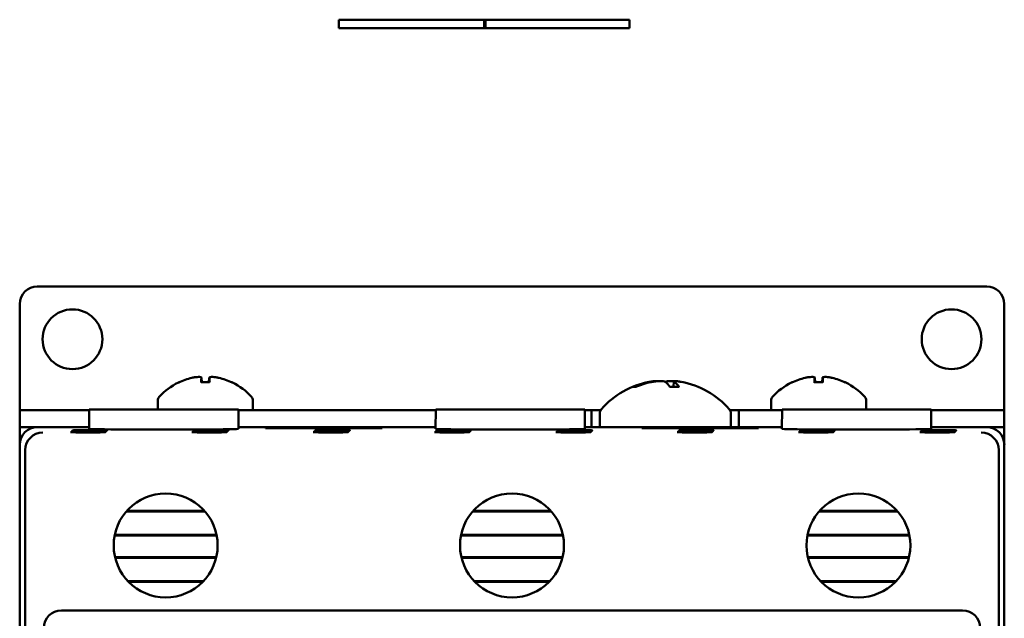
# Model space of a CAD drawing. Header units: inches. Extents: x 1 to 24, y 0.4 to 18.6.
# Tile 7 of 15: x 9.3 to 12.1, y 11 to 12.7. Entities that reach past the tile are written whole.
import ezdxf

# ---------------------------------------------------------------- set-up
doc = ezdxf.new("R2010")
doc.units = ezdxf.units.IN
doc.header["$LTSCALE"] = 0.8
doc.header["$MEASUREMENT"] = 0
doc.layers.add('Visible (ANSI)', color=7, linetype='Continuous', lineweight=50)

msp = doc.modelspace()

# ---------------------------------------------------------------- linework, layer by layer
at = {"layer": 'Visible (ANSI)'}
for p, q in [((10.2523, 12.6493), (10.2523, 12.6651)), ((10.6696, 12.6651), (10.2523, 12.6651)), ((10.6657, 12.6651), (10.6657, 12.6493)), ((11.079, 12.6651), (10.6657, 12.6651)), ((10.6696, 12.6493), (10.6696, 12.6651)), ((11.079, 12.6651), (11.079, 12.6493)), ((10.2523, 12.6493), (10.2523, 12.6414)), ((10.6696, 12.6414), (10.2523, 12.6414)), ((10.6657, 12.6493), (10.6657, 12.6414)), ((11.079, 12.6414), (10.6657, 12.6414)), ((10.6696, 12.6414), (10.6696, 12.6493)), ((11.079, 12.6414), (11.079, 12.6493)), ((9.3947, 11.9061), (12.0947, 11.9061)), ((9.3447, 11.554), (9.3447, 11.8561)), ((12.1447, 11.8561), (12.1447, 11.554)), ((9.8848, 11.6338), (9.8605, 11.6338)), ((9.8616, 11.6467), (9.8628, 11.6338)), ((9.8837, 11.6467), (9.8826, 11.6338)), ((11.0975, 11.621), (11.0908, 11.621)), ((11.2196, 11.621), (11.1937, 11.621)), ((11.2048, 11.636), (11.2035, 11.621)), ((11.6288, 11.6338), (11.6045, 11.6338)), ((11.6056, 11.6467), (11.6068, 11.6338)), ((11.6277, 11.6467), (11.6266, 11.6338)), ((9.7377, 11.582), (9.7377, 11.5561)), ((10.0077, 11.582), (10.0077, 11.5539)), ((11.4817, 11.582), (11.4817, 11.5539)), ((11.7517, 11.582), (11.7517, 11.5561)), ((9.3447, 11.5539), (9.3447, 11.554)), ((9.3447, 11.5539), (9.3947, 11.5539)), ((9.3447, 11.5539), (9.3447, 11.5061)), ((9.5426, 11.5539), (9.3947, 11.5539)), ((9.5427, 11.5561), (9.5422, 11.5011)), ((9.5427, 11.5561), (9.9667, 11.5561)), ((9.9667, 11.5561), (9.9671, 11.5011)), ((10.5276, 11.5539), (9.9667, 11.5539)), ((10.5277, 11.5561), (10.5272, 11.5011)), ((10.5277, 11.5561), (10.9517, 11.5561)), ((10.9517, 11.5561), (10.9521, 11.5011)), ((10.9712, 11.5539), (10.9517, 11.5539)), ((10.9712, 11.5539), (10.9967, 11.5539)), ((10.9712, 11.5061), (10.9712, 11.5539)), ((10.9942, 11.5442), (10.9942, 11.5061)), ((11.3646, 11.5539), (11.3901, 11.5539)), ((11.3672, 11.5442), (11.3672, 11.5061)), ((11.3901, 11.5539), (11.3901, 11.5061)), ((11.5126, 11.5539), (11.3901, 11.5539)), ((11.5127, 11.5561), (11.5122, 11.5011)), ((11.5127, 11.5561), (11.9367, 11.5561)), ((11.9367, 11.5561), (11.9371, 11.5011)), ((12.0947, 11.5539), (11.9367, 11.5539)), ((12.0947, 11.5539), (12.1447, 11.5539)), ((12.1447, 11.554), (12.1447, 11.5539)), ((12.1447, 11.5061), (12.1447, 11.5539)), ((9.3447, 11.5061), (9.3453, 11.5061)), ((9.3447, 11.5061), (9.3447, 11.4561)), ((9.3453, 11.4641), (9.3453, 11.5061)), ((9.3453, 11.5061), (9.3947, 11.5061)), ((9.5422, 11.5061), (9.3947, 11.5061)), ((10.5272, 11.5061), (9.9671, 11.5061)), ((10.0441, 11.5046), (10.0442, 11.5034)), ((10.0441, 11.5034), (10.0441, 11.5046)), ((10.0441, 11.5046), (10.3752, 11.5046)), ((10.3752, 11.5034), (10.0441, 11.5034)), ((10.3752, 11.5046), (10.3752, 11.5034)), ((10.3752, 11.5046), (10.3752, 11.5034)), ((11.5122, 11.5061), (10.9521, 11.5061)), ((11.1141, 11.5046), (11.4452, 11.5046)), ((11.1141, 11.5046), (11.1142, 11.5034)), ((11.1141, 11.5034), (11.1141, 11.5046)), ((11.4452, 11.5034), (11.1141, 11.5034)), ((11.4452, 11.5046), (11.4452, 11.5034)), ((11.4452, 11.5046), (11.4452, 11.5034)), ((12.0947, 11.5061), (11.9371, 11.5061)), ((12.0947, 11.5061), (12.144, 11.5061)), ((12.144, 11.5061), (12.144, 11.4641)), ((12.144, 11.5061), (12.1447, 11.5061)), ((12.1447, 11.4561), (12.1447, 11.5061)), ((9.3447, 11.4561), (9.3447, 10.6361)), ((12.1447, 10.6361), (12.1447, 11.4561)), ((9.3605, 8.0719), (9.3605, 11.4403)), ((12.1289, 11.4403), (12.1289, 8.0719)), ((9.8713, 11.2665), (9.6481, 11.2665)), ((9.8699, 11.2681), (9.6495, 11.2681)), ((10.8563, 11.2665), (10.6331, 11.2665)), ((10.8549, 11.2681), (10.6345, 11.2681)), ((11.8413, 11.2665), (11.6181, 11.2665)), ((11.8399, 11.2681), (11.6195, 11.2681)), ((9.6146, 11.1979), (9.9047, 11.1979)), ((9.6149, 11.1995), (9.9044, 11.1995)), ((10.5996, 11.1979), (10.8897, 11.1979)), ((10.5999, 11.1995), (10.8894, 11.1995)), ((11.5846, 11.1979), (11.8747, 11.1979)), ((11.5849, 11.1995), (11.8744, 11.1995)), ((9.9036, 11.1361), (9.6157, 11.1361)), ((9.9032, 11.1345), (9.6161, 11.1345)), ((10.8886, 11.1361), (10.6007, 11.1361)), ((10.8882, 11.1345), (10.6011, 11.1345)), ((11.8736, 11.1361), (11.5857, 11.1361)), ((11.8732, 11.1345), (11.5861, 11.1345)), ((9.6528, 11.0675), (9.8665, 11.0675)), ((9.6544, 11.0659), (9.8649, 11.0659)), ((10.6378, 11.0675), (10.8515, 11.0675)), ((10.6394, 11.0659), (10.8499, 11.0659)), ((11.6228, 11.0675), (11.8365, 11.0675)), ((11.6244, 11.0659), (11.8349, 11.0659)), ((12.026, 10.9846), (9.4634, 10.9846))]:
    msp.add_line(p, q, dxfattribs=at)
for centre, radius in [((9.4947, 11.7561), 0.085), ((11.9947, 11.7561), 0.085), ((9.7597, 11.1696), 0.1478), ((10.7447, 11.1696), 0.1478), ((11.7297, 11.1696), 0.1478)]:
    msp.add_circle(centre, radius, dxfattribs=at)
for centre, radius, start, end in [((9.3947, 11.8561), 0.05, 90, 180), ((12.0947, 11.8561), 0.05, 0, 90), ((9.8727, 11.4754), 0.1755, 115.9738, 138.3884), ((9.7983, 11.6282), 0.0056, 93.0312, 115.9738), ((9.9471, 11.6282), 0.0056, 64.0262, 86.9688), ((9.8727, 11.4754), 0.1755, 41.6116, 64.0262), ((11.1807, 11.3967), 0.2425, 100.8266, 138.4591), ((11.1807, 11.3967), 0.2425, 41.5409, 79.1734), ((11.6167, 11.4754), 0.1755, 115.9738, 138.3884), ((11.5423, 11.6282), 0.0056, 93.0312, 115.9738), ((11.6911, 11.6282), 0.0056, 64.0262, 86.9688), ((11.6167, 11.4754), 0.1755, 41.6116, 64.0262), ((9.7527, 11.582), 0.015, 138.3884, 180), ((9.9927, 11.582), 0.015, 0, 41.6116), ((11.4967, 11.582), 0.015, 138.3884, 180), ((11.7367, 11.582), 0.015, 0, 41.6116), ((11.0142, 11.5442), 0.02, 138.4591, 180), ((11.3472, 11.5442), 0.02, 0, 41.5409)]:
    msp.add_arc(centre, radius, start, end, dxfattribs=at)
for centre, major_axis, ratio, start_param, end_param in [((9.8723, 11.476), (0.1419, 0.103), 0.994184, 1.162703, 1.391464), ((9.879, 11.476), (-0.0153, 0.1747), 0.063267, 0.217042, 0.445804), ((9.8664, 11.476), (0.0153, 0.1747), 0.063267, 5.837382, 6.066143), ((9.8731, 11.476), (0.1419, -0.103), 0.994184, 1.750128, 1.978889), ((11.183, 11.3975), (-0.0807, 0.2284), 0.965147, 6.148166, 6.347066), ((11.1775, 11.3975), (0.0626, 0.234), 0.941411, 0.440211, 0.639111), ((11.1899, 11.3975), (-0.0218, 0.2413), 0.24677, 5.8685, 6.067399), ((11.1716, 11.3975), (0.0223, 0.2412), 0.325805, 5.920934, 6.119834), ((11.6163, 11.476), (0.1419, 0.103), 0.994184, 1.162703, 1.391464), ((11.623, 11.476), (-0.0153, 0.1747), 0.063267, 0.217042, 0.445804), ((11.6104, 11.476), (0.0153, 0.1747), 0.063267, 5.837382, 6.066143), ((11.6171, 11.476), (0.1419, -0.103), 0.994184, 1.750128, 1.978889), ((9.3947, 11.4561), (-0.0354, 0.0354), 0.999924, 5.497825, 7.068545), ((9.41, 11.4407), (-0.0192, -0.0463), 0.987735, 3.538674, 5.100744), ((9.7547, 11.5011), (-0.2125, 0), 0.008727, 6.28311, 9.424855), ((10.7397, 11.5011), (-0.2125, 0), 0.008727, 6.283109, 9.424854), ((11.7247, 11.5011), (-0.2125, 0), 0.008727, 6.283109, 9.424854), ((12.0793, 11.4407), (-0.0192, 0.0463), 0.987735, 4.324034, 5.886104), ((12.0947, 11.4561), (0.0354, 0.0354), 0.999924, 5.497825, 7.068545), ((9.4105, 11.4403), (-0.0354, 0.0354), 0.999924, 0.77671, 0.78536), ((12.0789, 11.4403), (0.0354, 0.0354), 0.999924, 5.497825, 5.506476), ((9.4634, 10.9346), (-0.0354, 0.0354), 0.999924, 5.497825, 7.068545), ((12.026, 10.9346), (0.0354, 0.0354), 0.999924, 5.497825, 7.068545)]:
    msp.add_ellipse(centre, major_axis=major_axis, ratio=ratio, start_param=start_param, end_param=end_param, dxfattribs=at)
for centre in [(9.5389, 11.4916), (9.5406, 11.4934), (9.5423, 11.4951), (9.5441, 11.4969), (9.8839, 11.4916), (9.8856, 11.4934), (9.8873, 11.4951), (9.8891, 11.4969), (10.2289, 11.4916), (10.2306, 11.4934), (10.2323, 11.4951), (10.2341, 11.4969), (10.5739, 11.4916), (10.5756, 11.4934), (10.5773, 11.4951), (10.5791, 11.4969), (10.9189, 11.4916), (10.9206, 11.4934), (10.9223, 11.4951), (10.9241, 11.4969), (11.2639, 11.4916), (11.2656, 11.4934), (11.2673, 11.4951), (11.2691, 11.4969), (11.6089, 11.4916), (11.6106, 11.4934), (11.6123, 11.4951), (11.6141, 11.4969), (11.9539, 11.4916), (11.9556, 11.4934), (11.9573, 11.4951), (11.9591, 11.4969)]:
    msp.add_ellipse(centre, major_axis=(-0.0494, 0), ratio=0.008727, dxfattribs=at)
for points, knots in [([(9.8346, 11.6464), (9.8377, 11.6471), (9.8411, 11.6477), (9.8475, 11.6486), (9.8505, 11.6489), (9.8553, 11.649), (9.8574, 11.6488), (9.8604, 11.6482), (9.8613, 11.6477), (9.8616, 11.6468), (9.8617, 11.6466), (9.8616, 11.6464)], [0, 0, 0, 0, 0.0245201, 0.0245201, 0.0490401, 0.0490401, 0.0733788, 0.0733788, 0.0977174, 0.0977174, 0.1059587, 0.1059587, 0.1059587, 0.1059587]), ([(9.8837, 11.6464), (9.8836, 11.6471), (9.884, 11.6477), (9.8863, 11.6486), (9.8881, 11.6489), (9.8923, 11.649), (9.895, 11.6488), (9.9011, 11.6482), (9.9044, 11.6477), (9.9086, 11.6468), (9.9097, 11.6466), (9.9108, 11.6464)], [0, 0, 0, 0, 0.0245201, 0.0245201, 0.0490401, 0.0490401, 0.0733788, 0.0733788, 0.0977174, 0.0977174, 0.1059587, 0.1059587, 0.1059587, 0.1059587]), ([(11.5786, 11.6464), (11.5817, 11.6471), (11.5851, 11.6477), (11.5915, 11.6486), (11.5945, 11.6489), (11.5993, 11.649), (11.6014, 11.6488), (11.6044, 11.6482), (11.6053, 11.6477), (11.6056, 11.6468), (11.6057, 11.6466), (11.6056, 11.6464)], [0, 0, 0, 0, 0.0245201, 0.0245201, 0.0490401, 0.0490401, 0.0733788, 0.0733788, 0.0977174, 0.0977174, 0.1059587, 0.1059587, 0.1059587, 0.1059587]), ([(11.6277, 11.6464), (11.6276, 11.6471), (11.628, 11.6477), (11.6303, 11.6486), (11.6321, 11.6489), (11.6363, 11.649), (11.639, 11.6488), (11.6451, 11.6482), (11.6484, 11.6477), (11.6526, 11.6468), (11.6537, 11.6466), (11.6548, 11.6464)], [0, 0, 0, 0, 0.0245201, 0.0245201, 0.0490401, 0.0490401, 0.0733788, 0.0733788, 0.0977174, 0.0977174, 0.1059587, 0.1059587, 0.1059587, 0.1059587]), ([(9.8604, 11.6332), (9.8604, 11.6332), (9.8604, 11.6333), (9.8604, 11.6336), (9.8604, 11.6338), (9.8605, 11.6338)], [0.015061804, 0.015061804, 0.015061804, 0.015061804, 0.015911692, 0.015911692, 0.021209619, 0.021209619, 0.021209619, 0.021209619]), ([(9.8848, 11.6338), (9.8849, 11.6338), (9.8849, 11.6336), (9.8849, 11.6333), (9.885, 11.6332), (9.885, 11.6332)], [0.063402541, 0.063402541, 0.063402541, 0.063402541, 0.068700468, 0.068700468, 0.069550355, 0.069550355, 0.069550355, 0.069550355]), ([(11.0884, 11.6205), (11.0884, 11.6205), (11.0885, 11.6205), (11.0891, 11.6208), (11.09, 11.621), (11.0908, 11.621)], [0.017596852, 0.017596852, 0.017596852, 0.017596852, 0.01762601, 0.01762601, 0.023499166, 0.023499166, 0.023499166, 0.023499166]), ([(11.156, 11.6366), (11.1554, 11.6368), (11.1545, 11.637), (11.1515, 11.637), (11.1489, 11.6369), (11.1427, 11.6361), (11.139, 11.6355), (11.1345, 11.6347), (11.1336, 11.6345), (11.1328, 11.6343)], [0.03899714, 0.03899714, 0.03899714, 0.03899714, 0.06091597, 0.06091597, 0.0912553, 0.0912553, 0.12159464, 0.12159464, 0.12829742, 0.12829742, 0.12829742, 0.12829742]), ([(11.1403, 11.6343), (11.144, 11.6351), (11.1483, 11.6358), (11.1567, 11.6367), (11.1608, 11.637), (11.168, 11.637), (11.1715, 11.6369), (11.1771, 11.6361), (11.1793, 11.6355), (11.1809, 11.6347), (11.1812, 11.6345), (11.1814, 11.6343)], [0, 0, 0, 0, 0.030458, 0.030458, 0.060916, 0.060916, 0.0912553, 0.0912553, 0.1215946, 0.1215946, 0.1282974, 0.1282974, 0.1282974, 0.1282974]), ([(11.2053, 11.6366), (11.2024, 11.6368), (11.1995, 11.637), (11.1933, 11.637), (11.1898, 11.6369), (11.1842, 11.6361), (11.1821, 11.6355), (11.1807, 11.6348), (11.1807, 11.6348), (11.1807, 11.6348)], [0.03899714, 0.03899714, 0.03899714, 0.03899714, 0.06091597, 0.06091597, 0.0912553, 0.0912553, 0.12159464, 0.12159464, 0.12200406, 0.12200406, 0.12200406, 0.12200406]), ([(11.2064, 11.6343), (11.2052, 11.6351), (11.2046, 11.6358), (11.2052, 11.6367), (11.2063, 11.637), (11.2098, 11.637), (11.2124, 11.6369), (11.2187, 11.6361), (11.2224, 11.6355), (11.2261, 11.6348), (11.2262, 11.6348), (11.2262, 11.6348)], [0, 0, 0, 0, 0.030458, 0.030458, 0.060916, 0.060916, 0.0912553, 0.0912553, 0.1215946, 0.1215946, 0.1220041, 0.1220041, 0.1220041, 0.1220041]), ([(11.2196, 11.621), (11.2199, 11.621), (11.2201, 11.6208), (11.2203, 11.6205), (11.2203, 11.6205), (11.2203, 11.6205)], [0.070224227, 0.070224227, 0.070224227, 0.070224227, 0.076097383, 0.076097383, 0.076126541, 0.076126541, 0.076126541, 0.076126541]), ([(11.6044, 11.6332), (11.6044, 11.6332), (11.6044, 11.6333), (11.6044, 11.6336), (11.6044, 11.6338), (11.6045, 11.6338)], [0.015061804, 0.015061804, 0.015061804, 0.015061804, 0.015911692, 0.015911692, 0.021209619, 0.021209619, 0.021209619, 0.021209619]), ([(11.6288, 11.6338), (11.6289, 11.6338), (11.6289, 11.6336), (11.6289, 11.6333), (11.629, 11.6332), (11.629, 11.6332)], [0.063402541, 0.063402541, 0.063402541, 0.063402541, 0.068700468, 0.068700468, 0.069550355, 0.069550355, 0.069550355, 0.069550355])]:
    msp.add_open_spline(points, degree=3, knots=knots, dxfattribs=at)

doc.saveas('drawing.dxf')
